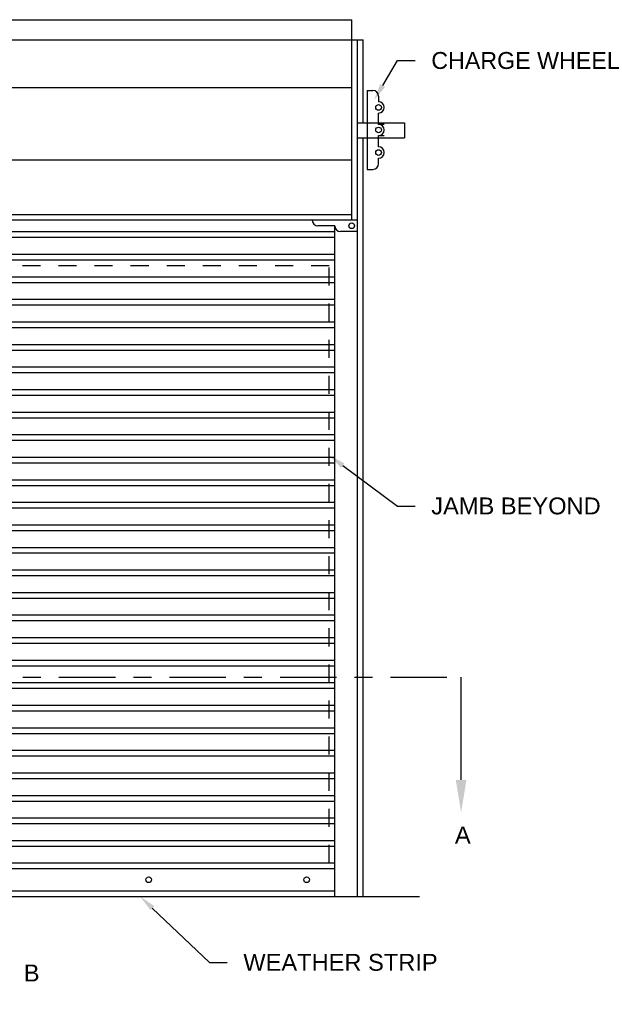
# Model space of a CAD drawing. Header units: inches. Extents: x 169.6 to 213.7, y 195.1 to 266.5.
# Tile 14 of 51: x 180.5 to 183.7, y 219.8 to 225.2. Entities that reach past the tile are written whole.
import ezdxf
from ezdxf import colors
from ezdxf.entities.mleader import LeaderData, LeaderLine
from ezdxf.math import Vec2, Vec3

# ---------------------------------------------------------------- set-up
doc = ezdxf.new("R2010")
doc.units = ezdxf.units.IN
doc.header["$LTSCALE"] = 0.25
doc.header["$MEASUREMENT"] = 0
doc.linetypes.add('CENTER', pattern=[2, 1.25, -0.25, 0.25, -0.25])
doc.linetypes.add('HIDDEN', pattern=[0.375, 0.25, -0.125])
for name, color, linetype in [('ANNOTATIONS', 1, 'Continuous'), ('CHAIN HOIST LH', 7, 'Continuous'), ('SECTION CUTS', 6, 'CENTER')]:
    doc.layers.add(name, color=color, linetype=linetype)
doc.styles.add('ARIAL', font='arial.ttf', dxfattribs={"height": 0.09375})
doc.styles.get("Standard").update_dxf_attribs({"font": 'romans.shx'})

msp = doc.modelspace()

# ---------------------------------------------------------------- linework, layer by layer
at = {"layer": 'CHAIN HOIST LH'}
for p, q in [((177.09496, 225.23174), (182.34496, 225.23174)), ((182.34496, 224.12041), (182.34496, 225.23174)), ((177.03246, 225.12041), (182.40746, 225.12041)), ((182.37621, 220.37041), (182.37621, 225.12041)), ((182.40746, 224.65973), (182.40746, 225.12041)), ((182.37621, 224.65973), (182.6371, 224.65973)), ((182.6371, 224.65973), (182.6371, 224.57689)), ((182.37621, 224.57689), (182.6371, 224.57689)), ((182.40746, 220.37041), (182.40746, 224.57689)), ((182.37621, 224.12041), (177.06371, 224.12041)), ((177.18871, 224.05673), (182.25121, 224.05673)), ((182.25121, 224.08916), (182.15746, 224.08916)), ((182.25121, 220.37041), (182.25121, 224.08916)), ((182.37621, 224.05791), (182.28246, 224.05791)), ((177.18871, 224.02548), (182.25121, 224.02548)), ((177.18871, 223.93173), (182.25121, 223.93173)), ((177.18871, 223.90048), (182.25121, 223.90048)), ((177.18871, 223.80673), (182.25121, 223.80673)), ((177.18871, 223.77548), (182.25121, 223.77548)), ((177.18871, 223.68173), (182.25121, 223.68173)), ((177.18871, 223.65048), (182.25121, 223.65048)), ((177.18871, 223.55673), (182.25121, 223.55673)), ((177.18871, 223.52548), (182.25121, 223.52548)), ((177.18871, 223.43173), (182.25121, 223.43173)), ((177.18871, 223.40048), (182.25121, 223.40048)), ((177.18871, 223.30673), (182.25121, 223.30673)), ((177.18871, 223.27548), (182.25121, 223.27548)), ((177.18871, 223.18173), (182.25121, 223.18173)), ((177.18871, 223.15048), (182.25121, 223.15048)), ((177.18871, 223.05673), (182.25121, 223.05673)), ((177.18871, 223.02548), (182.25121, 223.02548)), ((177.18871, 222.93173), (182.25121, 222.93173)), ((177.18871, 222.90048), (182.25121, 222.90048)), ((177.18871, 222.80673), (182.25121, 222.80673)), ((177.18871, 222.77548), (182.25121, 222.77548)), ((177.18871, 222.68173), (182.25121, 222.68173)), ((177.18871, 222.65048), (182.25121, 222.65048)), ((177.18871, 222.55673), (182.25121, 222.55673)), ((177.18871, 222.52548), (182.25121, 222.52548)), ((177.18871, 222.43173), (182.25121, 222.43173)), ((177.18871, 222.40048), (182.25121, 222.40048)), ((177.18871, 222.30673), (182.25121, 222.30673)), ((177.18871, 222.27548), (182.25121, 222.27548)), ((177.18871, 222.18173), (182.25121, 222.18173)), ((177.18871, 222.15048), (182.25121, 222.15048)), ((177.18871, 222.05673), (182.25121, 222.05673)), ((177.18871, 222.02548), (182.25121, 222.02548)), ((177.18871, 221.93173), (182.25121, 221.93173)), ((177.18871, 221.90048), (182.25121, 221.90048)), ((177.18871, 221.80673), (182.25121, 221.80673)), ((177.18871, 221.77548), (182.25121, 221.77548)), ((177.18871, 221.68173), (182.25121, 221.68173)), ((177.18871, 221.65048), (182.25121, 221.65048)), ((177.18871, 221.55673), (182.25121, 221.55673)), ((177.18871, 221.52548), (182.25121, 221.52548)), ((177.18871, 221.43173), (182.25121, 221.43173)), ((177.18871, 221.40048), (182.25121, 221.40048)), ((177.18871, 221.30673), (182.25121, 221.30673)), ((177.18871, 221.27548), (182.25121, 221.27548)), ((177.18871, 221.18173), (182.25121, 221.18173)), ((177.18871, 221.15048), (182.25121, 221.15048)), ((177.18871, 221.05673), (182.25121, 221.05673)), ((177.18871, 221.02548), (182.25121, 221.02548)), ((177.18871, 220.93173), (182.25121, 220.93173)), ((177.18871, 220.90048), (182.25121, 220.90048)), ((177.18871, 220.80673), (182.25121, 220.80673)), ((177.18871, 220.77548), (182.25121, 220.77548)), ((177.18871, 220.68173), (182.25121, 220.68173)), ((177.18871, 220.65048), (182.25121, 220.65048)), ((182.25121, 220.55673), (177.18871, 220.55673)), ((182.25121, 220.52548), (177.18871, 220.52548)), ((182.25121, 220.40166), (177.18871, 220.40166)), ((176.71996, 220.37041), (182.71996, 220.37041))]:
    msp.add_line(p, q, dxfattribs=at)
at = {"layer": 'CHAIN HOIST LH', "linetype": 'Continuous'}
for p, q in [((182.34496, 225.12041), (182.3684, 225.12041)), ((182.34496, 224.85415), (177.09496, 224.85415)), ((182.4309, 224.83916), (182.4309, 224.40166)), ((182.4309, 224.83916), (182.46215, 224.83916)), ((182.4934, 224.80791), (182.4934, 224.77666)), ((182.4934, 224.65166), (182.4934, 224.71416)), ((182.52465, 224.65166), (182.4934, 224.65166)), ((182.4934, 224.58916), (182.52465, 224.58916)), ((182.4934, 224.52666), (182.4934, 224.58916)), ((182.34496, 224.45249), (177.09496, 224.45249)), ((182.4934, 224.43291), (182.4934, 224.46416)), ((182.4309, 224.40166), (182.46215, 224.40166)), ((177.09496, 224.15166), (182.34496, 224.15166))]:
    msp.add_line(p, q, dxfattribs=at)
at = {"layer": 'CHAIN HOIST LH', "linetype": 'HIDDEN'}
for p, q in [((182.21996, 223.86705), (177.21996, 223.86705)), ((182.21996, 220.55791), (182.21996, 223.86705))]:
    msp.add_line(p, q, dxfattribs=at)
at = {"layer": 'CHAIN HOIST LH'}
for centre in [(182.4934, 224.74541), (182.4934, 224.62041), (182.4934, 224.49541), (182.34496, 224.08916)]:
    msp.add_circle(centre, 0.01562, dxfattribs=at)
at = {"layer": 'CHAIN HOIST LH', "linetype": 'Continuous'}
for centre in [(181.21996, 220.46416), (182.09496, 220.46416)]:
    msp.add_circle(centre, 0.01562, dxfattribs=at)
for centre, start, end in [((182.46215, 224.80791), 0, 90), ((182.4934, 224.74541), 270, 90), ((182.4934, 224.62041), 270, 90), ((182.4934, 224.49541), 270, 90), ((182.46215, 224.43291), 270, 0), ((182.15746, 224.12041), 180, 270), ((182.28246, 224.08916), 180, 270)]:
    msp.add_arc(centre, 0.03125, start, end, dxfattribs=at)
at = {"layer": 'SECTION CUTS'}
msp.add_line((176.43514, 221.58734), (182.95109, 221.58734), dxfattribs=at)

# ---------------------------------------------------------------- texts
at = {"layer": 'SECTION CUTS', "style": 'ARIAL'}
for s, p in [('A', (182.91661, 220.66491)), ('B', (180.52799, 219.90016))]:
    msp.add_text(s, height=0.09375, dxfattribs=at).set_placement(p)

# ---------------------------------------------------------------- leaders
at = {"layer": 'ANNOTATIONS'}
ml = msp.add_multileader_mtext('Standard', dxfattribs=at)
ml.set_content('CHARGE WHEEL', color=256, style='ARIAL')
ml.set_leader_properties()
ml.build(insert=Vec2(0, 0))
ml.multileader.update_dxf_attribs({"dogleg_length": 0.36, "arrow_head_size": 0.09375})
ctx = ml.context
ctx.base_point, ctx.char_height, ctx.arrow_head_size, ctx.landing_gap_size, ctx.plane_origin = Vec3(182.69573, 225.00483), 0.09375, 0.09375, 0.09, Vec3(181.91705, 224.48576)
notes = []
notes.append((ctx, [(0, (1, 1, 0), (182.59777, 225.00483), (1, 0), 0.09796, [(0, [(182.46881, 224.78575)], 0, [])])]))
ctx.mtext.insert, ctx.mtext.flow_direction = Vec3(182.78573, 225.0525), 5
ml = msp.add_multileader_mtext('Standard', dxfattribs=at)
ml.set_content('JAMB BEYOND', color=256, style='ARIAL')
ml.set_leader_properties()
ml.build(insert=Vec2(0, 0))
ml.multileader.update_dxf_attribs({"dogleg_length": 0.36, "arrow_head_size": 0.09375})
ctx = ml.context
ctx.base_point, ctx.char_height, ctx.arrow_head_size, ctx.landing_gap_size, ctx.plane_origin = Vec3(182.69573, 222.5356), 0.09375, 0.09375, 0.09, Vec3(181.91705, 222.01653)
notes.append((ctx, [(0, (1, 1, 0), (182.59777, 222.5356), (1, 0), 0.09796, [(0, [(182.21996, 222.81583)], 0, [])])]))
ctx.mtext.insert, ctx.mtext.flow_direction = Vec3(182.78573, 222.58327), 5
ml = msp.add_multileader_mtext('Standard', dxfattribs=at)
ml.set_content('WEATHER STRIP', color=256, style='ARIAL')
ml.set_leader_properties()
ml.build(insert=Vec2(0, 0))
ml.multileader.update_dxf_attribs({"dogleg_length": 0.36, "arrow_head_size": 0.09375})
ctx = ml.context
ctx.base_point, ctx.char_height, ctx.arrow_head_size, ctx.landing_gap_size, ctx.plane_origin = Vec3(181.65428, 220.00557), 0.09375, 0.09375, 0.09, Vec3(180.86925, 219.57234)
notes.append((ctx, [(0, (1, 1, 0), (181.55633, 220.00557), (1, 0), 0.09796, [(0, [(181.17216, 220.37164)], 0, [])])]))
ctx.mtext.insert, ctx.mtext.flow_direction = Vec3(181.74428, 220.05325), 5
at = {"layer": 'SECTION CUTS'}
ml = msp.add_multileader_mtext('Standard', dxfattribs=at)
ml.set_content('', color=256)
ml.set_leader_properties()
ml.build(insert=Vec2(0, 0))
ml.multileader.update_dxf_attribs({"dogleg_length": 0, "arrow_head_size": 0.18})
ctx = ml.context
ctx.base_point, ctx.char_height, ctx.arrow_head_size, ctx.landing_gap_size, ctx.plane_origin = Vec3(182.95109, 221.58734), 0.18, 0.18, 0, Vec3(182.95109, 220.83782)
notes.append((ctx, [(0, (1, 1, 0), (182.95109, 221.58734), (1, 0), 0, [(0, [(182.95109, 220.83782)], 0, [])])]))
ctx.mtext.insert, ctx.mtext.flow_direction = Vec3(182.95109, 221.67734), 5
for ctx, leaders in notes:
    for number, flags, end, landing, length, lines in leaders:
        leader = LeaderData()
        leader.index, (leader.has_last_leader_line, leader.has_dogleg_vector, leader.attachment_direction) = number, flags
        leader.last_leader_point, leader.dogleg_vector, leader.dogleg_length = Vec3(end), Vec3(landing), length
        for number, points, colour, breaks in lines:
            line = LeaderLine()
            line.index, line.vertices, line.color, line.breaks = number, Vec3.list(points), colors.encode_raw_color(colour), breaks
            leader.lines.append(line)
        ctx.leaders.append(leader)

doc.saveas('drawing.dxf')
